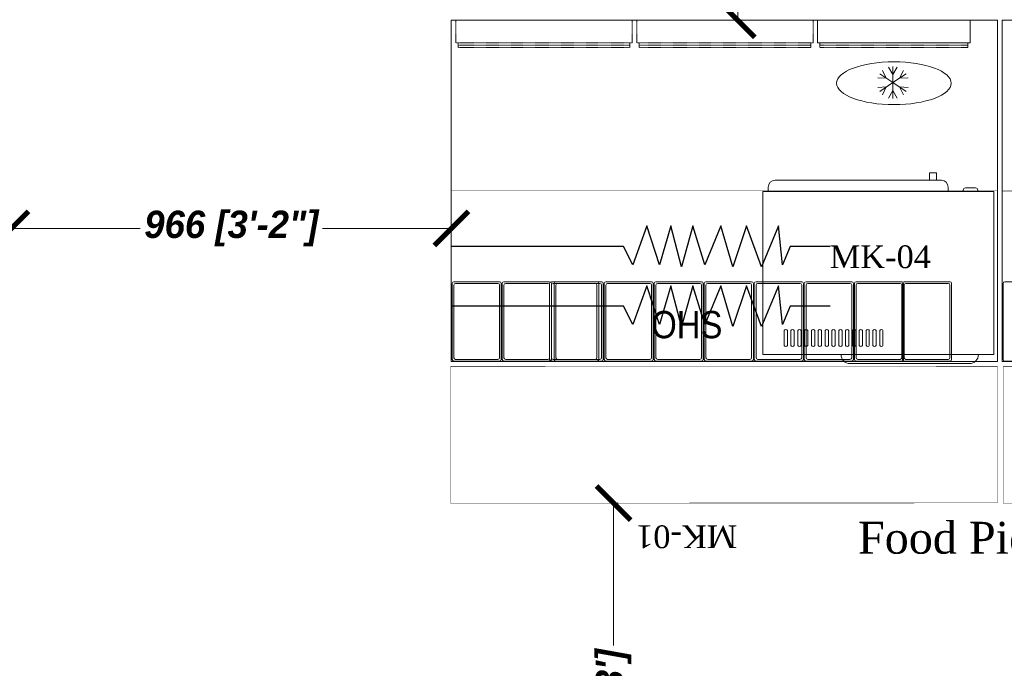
# Model space of a CAD drawing. Header units: millimetres. Extents: x 1277566 to 1493426, y 1039116 to 1145896.
# Tile 35 of 151: x 1311816 to 1313980, y 1135082 to 1136507. Entities that reach past the tile are written whole.
import ezdxf

# ---------------------------------------------------------------- set-up
doc = ezdxf.new("R2010")
doc.units = ezdxf.units.MM
doc.header["$PDMODE"] = 67
doc.linetypes.add('DASHED2', pattern=[0.375, 0.25, -0.125])
for name, color, linetype, lineweight in [('A - TEXT', 7, 'Continuous', 13), ('CKD Dimensions', 3, 'Continuous', 0), ('L1', 171, 'Continuous', 13), ('L6', 252, 'Continuous', 13), ('L7', 252, 'Continuous', 0)]:
    doc.layers.add(name, color=color, linetype=linetype, lineweight=lineweight)
doc.layers.add('Equipment', color=7, linetype='Continuous', lineweight=9, true_color=0xcc6600)
doc.layers.add('Equipment Name', color=8, linetype='Continuous')
doc.layers.add('MAIN KITCHEN', color=7, linetype='Continuous')
doc.styles.add('CKD_Dimension Text', font='BOOKOS.TTF')
doc.styles.add('STYLE1', font='GOTHIC.TTF', dxfattribs={"width": 0.9})
doc.styles.add('style12', font='BOOKOSI.TTF')
doc.styles.add('text', font='GOTHICBI.TTF')
doc.dimstyles.new('CKD 6', dxfattribs={"dimtxt": 90, "dimasz": 75, "dimexe": 0, "dimexo": 6, "dimgap": 7.5, "dimtad": 0, "dimdec": 0, "dimzin": 1, "dimdsep": 46, "dimtxsty": 'text', "dimblk": 'ARCHTICK', "dimcen": 54, "dimdle": 0.0015, "dimclrd": 256, "dimclre": 256, "dimclrt": 256, "dimazin": 0, "dimtfac": 1, "dimtdec": 0, "dimtix": 1, "dimtmove": 0, "dimatfit": 3, "dimfxl": 1, "dimlwd": -1, "dimlwe": -1, "dimarcsym": 0})

# ---------------------------------------------------------------- blocks, each defined once
blk = doc.blocks.new('A$C08566EE6')
at = {"layer": 'Equipment'}
for p, q in [((126.2, 404), (126.2, 419)), ((141.5, 419), (126.2, 419)), ((141.5, 419), (141.5, 404)), ((481.1, 403), (115.6, 403)), ((126.2, 403), (126.2, 404)), ((141.5, 403), (141.5, 404)), ((0, 378), (10, 378)), ((0, 378), (0, 20)), ((10, 378), (498, 378)), ((35.7, 378), (35.7, 381)), ((40.7, 386), (62.5, 386)), ((67.5, 378), (67.5, 381)), ((100.6, 379), (100.6, 388)), ((100.6, 379), (496.1, 379)), ((127.3, 378), (127.3, 379)), ((469.4, 378), (469.4, 379)), ((496.1, 379), (496.1, 388)), ((498, 378), (508, 378)), ((508, 20), (508, 378)), ((243.9, 39.8), (243.9, 72.5)), ((251.1, 72.5), (251.1, 39.8)), ((258.9, 39.8), (258.9, 72.5)), ((266.1, 72.5), (266.1, 39.8)), ((273.9, 39.8), (273.9, 72.5)), ((281.1, 72.5), (281.1, 39.8)), ((288.9, 39.8), (288.9, 72.5)), ((296.1, 72.5), (296.1, 39.8)), ((303.9, 39.8), (303.9, 72.5)), ((311.1, 72.5), (311.1, 39.8)), ((318.9, 39.8), (318.9, 72.5)), ((326.1, 72.5), (326.1, 39.8)), ((333.9, 39.8), (333.9, 72.5)), ((341.1, 72.5), (341.1, 39.8)), ((348.9, 39.8), (348.9, 72.5)), ((356.1, 72.5), (356.1, 39.8)), ((363.9, 39.8), (363.9, 72.5)), ((371.1, 72.5), (371.1, 39.8)), ((378.9, 39.8), (378.9, 72.5)), ((386.1, 72.5), (386.1, 39.8)), ((393.9, 39.8), (393.9, 72.5)), ((401.1, 72.5), (401.1, 39.8)), ((408.9, 39.8), (408.9, 72.5)), ((416.1, 72.5), (416.1, 39.8)), ((423.9, 39.8), (423.9, 72.5)), ((431.1, 72.5), (431.1, 39.8)), ((438.9, 39.8), (438.9, 72.5)), ((446.1, 72.5), (446.1, 39.8)), ((453.9, 39.8), (453.9, 72.5)), ((461.1, 72.5), (461.1, 39.8)), ((10, 20), (0, 20)), ((498, 20), (10, 20)), ((508, 20), (498, 20)), ((54, 0), (316.1, 0))]:
    blk.add_line(p, q, dxfattribs=at)
for centre, radius, start, end in [((115.6, 388), 15, 90, 180), ((481.1, 388), 15, 0, 90), ((40.7, 381), 5, 90, 180), ((62.5, 381), 5, 0, 90), ((247.5, 71.2), 3.83, 19.6898, 160.3102), ((262.5, 71.2), 3.83, 19.6898, 160.3102), ((277.5, 71.2), 3.83, 19.6898, 160.3102), ((292.5, 71.2), 3.83, 19.6898, 160.3102), ((307.5, 71.2), 3.83, 19.6898, 160.3102), ((322.5, 71.2), 3.83, 19.6898, 160.3102), ((337.5, 71.2), 3.83, 19.6898, 160.3102), ((352.5, 71.2), 3.83, 19.6898, 160.3102), ((367.5, 71.2), 3.83, 19.6898, 160.3102), ((382.5, 71.2), 3.83, 19.6898, 160.3102), ((397.5, 71.2), 3.83, 19.6898, 160.3102), ((412.5, 71.2), 3.83, 19.6898, 160.3102), ((427.5, 71.2), 3.83, 19.6898, 160.3102), ((442.5, 71.2), 3.83, 19.6898, 160.3102), ((457.5, 71.2), 3.83, 19.6898, 160.3102), ((247.5, 41), 3.8, 198.7415, 341.2585), ((262.5, 41), 3.8, 198.7415, 341.2585), ((277.5, 41), 3.8, 198.7415, 341.2585), ((292.5, 41), 3.8, 198.7415, 341.2585), ((307.5, 41), 3.8, 198.7415, 341.2585), ((322.5, 41), 3.8, 198.7415, 341.2585), ((337.5, 41), 3.8, 198.7415, 341.2585), ((352.5, 41), 3.8, 198.7415, 341.2585), ((367.5, 41), 3.8, 198.7415, 341.2585), ((382.5, 41), 3.8, 198.7415, 341.2585), ((397.5, 41), 3.8, 198.7415, 341.2585), ((412.5, 41), 3.8, 198.7415, 341.2585), ((427.5, 41), 3.8, 198.7415, 341.2585), ((442.5, 41), 3.8, 198.7415, 341.2585), ((457.5, 41), 3.8, 198.7415, 341.2585), ((54, 20), 20, 180, 270), ((316.1, 20), 20, 270, 0)]:
    blk.add_arc(centre, radius, start, end, dxfattribs=at)
blk = doc.blocks.new('_ARCHTICK')
at = {"color": 0, "linetype": 'ByBlock', "const_width": 0.15}
blk.add_lwpolyline([(-0.5, -0.5), (0.5, 0.5)], dxfattribs=at)
blk = doc.blocks.new('*D101')
at = {"layer": 'CKD Dimensions', "transparency": 16777216}
for p, q in [((1313376.7, 1137424.7), (1313393.8, 1137424.7)), ((1313376.7, 1136505.6), (1313393.8, 1136505.6))]:
    blk.add_line(p, q, dxfattribs=at)
at = {"layer": 'CKD Dimensions', "color": 30, "transparency": 16777216}
for p, q in [((1313393.8, 1137424.7), (1313393.8, 1137109.7)), ((1313393.8, 1136505.6), (1313393.8, 1136820.7))]:
    blk.add_line(p, q, dxfattribs=at)
at = {"layer": 'Defpoints', "color": 0, "transparency": 16777216}
for p in [(1313370.7, 1137424.7, -711.9), (1313393.8, 1137424.7), (1313370.7, 1136505.6)]:
    blk.add_point(p, dxfattribs=at)
at = {"layer": 'CKD Dimensions', "color": 30, "transparency": 16777216, "xscale": 75, "yscale": 75, "zscale": 75}
for p, rotation in [((1313393.8, 1137424.7), 90), ((1313393.8, 1136505.6), 270)]:
    blk.add_blockref('_ARCHTICK', p, dxfattribs=dict(at, rotation=rotation))
at = {"layer": 'CKD Dimensions', "transparency": 16777216, "insert": (1313393.8, 1136965.2), "char_height": 60, "attachment_point": 5, "rotation": 90, "style": 'text'}
blk.add_mtext("919 [3']", dxfattribs=at)
blk = doc.blocks.new('*D102')
at = {"layer": 'CKD Dimensions', "transparency": 16777216}
for p, q in [((1311798, 1136071.2), (1311798, 1136048.1)), ((1312764.5, 1136071.2), (1312764.5, 1136048.1))]:
    blk.add_line(p, q, dxfattribs=at)
at = {"layer": 'CKD Dimensions', "color": 30, "transparency": 16777216}
for p, q in [((1311798, 1136048.1), (1312080.7, 1136048.1)), ((1312764.5, 1136048.1), (1312481.7, 1136048.1))]:
    blk.add_line(p, q, dxfattribs=at)
at = {"layer": 'Defpoints', "color": 0, "transparency": 16777216}
for p in [(1311798, 1136077.2), (1312764.5, 1136077.2), (1312764.5, 1136048.1)]:
    blk.add_point(p, dxfattribs=at)
at = {"layer": 'CKD Dimensions', "color": 30, "transparency": 16777216, "xscale": 75, "yscale": 75, "zscale": 75, "rotation": 180}
blk.add_blockref('_ARCHTICK', (1311798, 1136048.1), dxfattribs=at)
at = {"layer": 'CKD Dimensions', "color": 30, "transparency": 16777216, "xscale": 75, "yscale": 75, "zscale": 75}
blk.add_blockref('_ARCHTICK', (1312764.5, 1136048.1), dxfattribs=at)
at = {"layer": 'CKD Dimensions', "transparency": 16777216, "insert": (1312281.2, 1136048.1), "char_height": 60, "attachment_point": 5, "style": 'text'}
blk.add_mtext('966 [3\'-2"]', dxfattribs=at)
blk = doc.blocks.new('*D104')
at = {"layer": 'CKD Dimensions', "transparency": 16777216}
for p, q in [((1313130.9, 1135444.6), (1313121, 1135444.6)), ((1313131.4, 1134530.1), (1313121, 1134530.1))]:
    blk.add_line(p, q, dxfattribs=at)
at = {"layer": 'CKD Dimensions', "color": 30, "transparency": 16777216}
for p, q in [((1313121, 1135444.6), (1313121, 1135131.9)), ((1313121, 1134530.1), (1313121, 1134842.8))]:
    blk.add_line(p, q, dxfattribs=at)
at = {"layer": 'Defpoints', "color": 0, "transparency": 16777216}
for p in [(1313121, 1135444.6), (1313136.9, 1135444.6), (1313137.4, 1134530.1)]:
    blk.add_point(p, dxfattribs=at)
at = {"layer": 'CKD Dimensions', "color": 30, "transparency": 16777216, "xscale": 75, "yscale": 75, "zscale": 75}
for p, rotation in [((1313121, 1135444.6), 90), ((1313121, 1134530.1), 270)]:
    blk.add_blockref('_ARCHTICK', p, dxfattribs=dict(at, rotation=rotation))
at = {"layer": 'CKD Dimensions', "transparency": 16777216, "insert": (1313121, 1134987.4), "char_height": 60, "attachment_point": 5, "rotation": 90, "style": 'text'}
blk.add_mtext("915 [3']", dxfattribs=at)

msp = doc.modelspace()

# ---------------------------------------------------------------- linework, layer by layer
at = {"layer": 'Equipment', "elevation": 13372.1327}
for points in [[(1312766.3497, 1135760.312), (1312766.3497, 1135927.19, -0.414213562), (1312770.1597, 1135931), (1312870.4897, 1135931, -0.414213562), (1312874.2997, 1135927.19), (1312874.2997, 1135760.312, -0.414213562), (1312870.4897, 1135756.502), (1312770.1597, 1135756.502, -0.414213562)], [(1312766.3497, 1135760.312), (1312766.3497, 1135927.19, -0.414213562), (1312770.1597, 1135931), (1312870.4897, 1135931, -0.414213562), (1312874.2997, 1135927.19), (1312874.2997, 1135760.312, -0.414213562), (1312870.4897, 1135756.502), (1312770.1597, 1135756.502, -0.414213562)], [(1312770.1597, 1135764.122), (1312770.1597, 1135923.38, -0.414213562), (1312773.9697, 1135927.19), (1312866.6797, 1135927.19, -0.414213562), (1312870.4897, 1135923.38), (1312870.4897, 1135764.122, -0.414213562), (1312866.6797, 1135760.312), (1312773.9697, 1135760.312, -0.414213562)], [(1312770.1597, 1135764.122), (1312770.1597, 1135923.38, -0.414213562), (1312773.9697, 1135927.19), (1312866.6797, 1135927.19, -0.414213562), (1312870.4897, 1135923.38), (1312870.4897, 1135764.122, -0.414213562), (1312866.6797, 1135760.312), (1312773.9697, 1135760.312, -0.414213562)], [(1312876.2997, 1135760.312), (1312876.2997, 1135927.19, -0.414213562), (1312880.1097, 1135931), (1312980.4397, 1135931, -0.414213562), (1312984.2497, 1135927.19), (1312984.2497, 1135760.312, -0.414213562), (1312980.4397, 1135756.502), (1312880.1097, 1135756.502, -0.414213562)], [(1312876.2997, 1135760.312), (1312876.2997, 1135927.19, -0.414213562), (1312880.1097, 1135931), (1312980.4397, 1135931, -0.414213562), (1312984.2497, 1135927.19), (1312984.2497, 1135760.312, -0.414213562), (1312980.4397, 1135756.502), (1312880.1097, 1135756.502, -0.414213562)], [(1312880.1097, 1135764.122), (1312880.1097, 1135923.38, -0.414213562), (1312883.9197, 1135927.19), (1312976.6297, 1135927.19, -0.414213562), (1312980.4397, 1135923.38), (1312980.4397, 1135764.122, -0.414213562), (1312976.6297, 1135760.312), (1312883.9197, 1135760.312, -0.414213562)], [(1312880.1097, 1135764.122), (1312880.1097, 1135923.38, -0.414213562), (1312883.9197, 1135927.19), (1312976.6297, 1135927.19, -0.414213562), (1312980.4397, 1135923.38), (1312980.4397, 1135764.122, -0.414213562), (1312976.6297, 1135760.312), (1312883.9197, 1135760.312, -0.414213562)], [(1312980.4397, 1135760.312), (1312980.4397, 1135927.19, -0.414213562), (1312984.2497, 1135931), (1313084.5797, 1135931, -0.414213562), (1313088.3897, 1135927.19), (1313088.3897, 1135760.312, -0.414213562), (1313084.5797, 1135756.502), (1312984.2497, 1135756.502, -0.414213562)], [(1312980.4397, 1135760.312), (1312980.4397, 1135927.19, -0.414213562), (1312984.2497, 1135931), (1313084.5797, 1135931, -0.414213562), (1313088.3897, 1135927.19), (1313088.3897, 1135760.312, -0.414213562), (1313084.5797, 1135756.502), (1312984.2497, 1135756.502, -0.414213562)], [(1312984.2497, 1135764.122), (1312984.2497, 1135923.38, -0.414213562), (1312988.0597, 1135927.19), (1313080.7697, 1135927.19, -0.414213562), (1313084.5797, 1135923.38), (1313084.5797, 1135764.122, -0.414213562), (1313080.7697, 1135760.312), (1312988.0597, 1135760.312, -0.414213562)], [(1312984.2497, 1135764.122), (1312984.2497, 1135923.38, -0.414213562), (1312988.0597, 1135927.19), (1313080.7697, 1135927.19, -0.414213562), (1313084.5797, 1135923.38), (1313084.5797, 1135764.122, -0.414213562), (1313080.7697, 1135760.312), (1312988.0597, 1135760.312, -0.414213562)], [(1313098.3397, 1135760.312), (1313098.3397, 1135927.19, 0.414213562), (1313094.5297, 1135931), (1312994.1997, 1135931, 0.414213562), (1312990.3897, 1135927.19), (1312990.3897, 1135760.312, 0.414213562), (1312994.1997, 1135756.502), (1313094.5297, 1135756.502, 0.414213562)], [(1313098.3397, 1135760.312), (1313098.3397, 1135927.19, 0.414213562), (1313094.5297, 1135931), (1312994.1997, 1135931, 0.414213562), (1312990.3897, 1135927.19), (1312990.3897, 1135760.312, 0.414213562), (1312994.1997, 1135756.502), (1313094.5297, 1135756.502, 0.414213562)], [(1313094.5297, 1135764.122), (1313094.5297, 1135923.38, 0.414213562), (1313090.7197, 1135927.19), (1312998.0097, 1135927.19, 0.414213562), (1312994.1997, 1135923.38), (1312994.1997, 1135764.122, 0.414213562), (1312998.0097, 1135760.312), (1313090.7197, 1135760.312, 0.414213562)], [(1313094.5297, 1135764.122), (1313094.5297, 1135923.38, 0.414213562), (1313090.7197, 1135927.19), (1312998.0097, 1135927.19, 0.414213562), (1312994.1997, 1135923.38), (1312994.1997, 1135764.122, 0.414213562), (1312998.0097, 1135760.312), (1313090.7197, 1135760.312, 0.414213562)], [(1313208.2897, 1135760.312), (1313208.2897, 1135927.19, 0.414213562), (1313204.4797, 1135931), (1313104.1497, 1135931, 0.414213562), (1313100.3397, 1135927.19), (1313100.3397, 1135760.312, 0.414213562), (1313104.1497, 1135756.502), (1313204.4797, 1135756.502, 0.414213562)], [(1313208.2897, 1135760.312), (1313208.2897, 1135927.19, 0.414213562), (1313204.4797, 1135931), (1313104.1497, 1135931, 0.414213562), (1313100.3397, 1135927.19), (1313100.3397, 1135760.312, 0.414213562), (1313104.1497, 1135756.502), (1313204.4797, 1135756.502, 0.414213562)], [(1313204.4797, 1135764.122), (1313204.4797, 1135923.38, 0.414213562), (1313200.6697, 1135927.19), (1313107.9597, 1135927.19, 0.414213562), (1313104.1497, 1135923.38), (1313104.1497, 1135764.122, 0.414213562), (1313107.9597, 1135760.312), (1313200.6697, 1135760.312, 0.414213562)], [(1313204.4797, 1135764.122), (1313204.4797, 1135923.38, 0.414213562), (1313200.6697, 1135927.19), (1313107.9597, 1135927.19, 0.414213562), (1313104.1497, 1135923.38), (1313104.1497, 1135764.122, 0.414213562), (1313107.9597, 1135760.312), (1313200.6697, 1135760.312, 0.414213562)], [(1313318.2397, 1135760.312), (1313318.2397, 1135927.19, 0.414213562), (1313314.4297, 1135931), (1313214.0997, 1135931, 0.414213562), (1313210.2897, 1135927.19), (1313210.2897, 1135760.312, 0.414213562), (1313214.0997, 1135756.502), (1313314.4297, 1135756.502, 0.414213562)], [(1313318.2397, 1135760.312), (1313318.2397, 1135927.19, 0.414213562), (1313314.4297, 1135931), (1313214.0997, 1135931, 0.414213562), (1313210.2897, 1135927.19), (1313210.2897, 1135760.312, 0.414213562), (1313214.0997, 1135756.502), (1313314.4297, 1135756.502, 0.414213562)], [(1313314.4297, 1135764.122), (1313314.4297, 1135923.38, 0.414213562), (1313310.6197, 1135927.19), (1313217.9097, 1135927.19, 0.414213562), (1313214.0997, 1135923.38), (1313214.0997, 1135764.122, 0.414213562), (1313217.9097, 1135760.312), (1313310.6197, 1135760.312, 0.414213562)], [(1313314.4297, 1135764.122), (1313314.4297, 1135923.38, 0.414213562), (1313310.6197, 1135927.19), (1313217.9097, 1135927.19, 0.414213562), (1313214.0997, 1135923.38), (1313214.0997, 1135764.122, 0.414213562), (1313217.9097, 1135760.312), (1313310.6197, 1135760.312, 0.414213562)], [(1313428.1897, 1135760.312), (1313428.1897, 1135927.19, 0.414213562), (1313424.3797, 1135931), (1313324.0497, 1135931, 0.414213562), (1313320.2397, 1135927.19), (1313320.2397, 1135760.312, 0.414213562), (1313324.0497, 1135756.502), (1313424.3797, 1135756.502, 0.414213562)], [(1313428.1897, 1135760.312), (1313428.1897, 1135927.19, 0.414213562), (1313424.3797, 1135931), (1313324.0497, 1135931, 0.414213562), (1313320.2397, 1135927.19), (1313320.2397, 1135760.312, 0.414213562), (1313324.0497, 1135756.502), (1313424.3797, 1135756.502, 0.414213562)], [(1313424.3797, 1135764.122), (1313424.3797, 1135923.38, 0.414213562), (1313420.5697, 1135927.19), (1313327.8597, 1135927.19, 0.414213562), (1313324.0497, 1135923.38), (1313324.0497, 1135764.122, 0.414213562), (1313327.8597, 1135760.312), (1313420.5697, 1135760.312, 0.414213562)], [(1313424.3797, 1135764.122), (1313424.3797, 1135923.38, 0.414213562), (1313420.5697, 1135927.19), (1313327.8597, 1135927.19, 0.414213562), (1313324.0497, 1135923.38), (1313324.0497, 1135764.122, 0.414213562), (1313327.8597, 1135760.312), (1313420.5697, 1135760.312, 0.414213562)], [(1313430.1897, 1135760.312), (1313430.1897, 1135927.19, -0.414213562), (1313433.9997, 1135931), (1313534.3297, 1135931, -0.414213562), (1313538.1397, 1135927.19), (1313538.1397, 1135760.312, -0.414213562), (1313534.3297, 1135756.502), (1313433.9997, 1135756.502, -0.414213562)], [(1313430.1897, 1135760.312), (1313430.1897, 1135927.19, -0.414213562), (1313433.9997, 1135931), (1313534.3297, 1135931, -0.414213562), (1313538.1397, 1135927.19), (1313538.1397, 1135760.312, -0.414213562), (1313534.3297, 1135756.502), (1313433.9997, 1135756.502, -0.414213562)], [(1313433.9997, 1135764.122), (1313433.9997, 1135923.38, -0.414213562), (1313437.8097, 1135927.19), (1313530.5197, 1135927.19, -0.414213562), (1313534.3297, 1135923.38), (1313534.3297, 1135764.122, -0.414213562), (1313530.5197, 1135760.312), (1313437.8097, 1135760.312, -0.414213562)], [(1313433.9997, 1135764.122), (1313433.9997, 1135923.38, -0.414213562), (1313437.8097, 1135927.19), (1313530.5197, 1135927.19, -0.414213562), (1313534.3297, 1135923.38), (1313534.3297, 1135764.122, -0.414213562), (1313530.5197, 1135760.312), (1313437.8097, 1135760.312, -0.414213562)], [(1313540.1397, 1135760.312), (1313540.1397, 1135927.19, -0.414213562), (1313543.9497, 1135931), (1313644.2797, 1135931, -0.414213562), (1313648.0897, 1135927.19), (1313648.0897, 1135760.312, -0.414213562), (1313644.2797, 1135756.502), (1313543.9497, 1135756.502, -0.414213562)], [(1313540.1397, 1135760.312), (1313540.1397, 1135927.19, -0.414213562), (1313543.9497, 1135931), (1313644.2797, 1135931, -0.414213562), (1313648.0897, 1135927.19), (1313648.0897, 1135760.312, -0.414213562), (1313644.2797, 1135756.502), (1313543.9497, 1135756.502, -0.414213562)], [(1313543.9497, 1135764.122), (1313543.9497, 1135923.38, -0.414213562), (1313547.7597, 1135927.19), (1313640.4697, 1135927.19, -0.414213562), (1313644.2797, 1135923.38), (1313644.2797, 1135764.122, -0.414213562), (1313640.4697, 1135760.312), (1313547.7597, 1135760.312, -0.414213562)], [(1313543.9497, 1135764.122), (1313543.9497, 1135923.38, -0.414213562), (1313547.7597, 1135927.19), (1313640.4697, 1135927.19, -0.414213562), (1313644.2797, 1135923.38), (1313644.2797, 1135764.122, -0.414213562), (1313640.4697, 1135760.312), (1313547.7597, 1135760.312, -0.414213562)], [(1313650.0897, 1135760.312), (1313650.0897, 1135927.19, -0.414213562), (1313653.8997, 1135931), (1313754.2297, 1135931, -0.414213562), (1313758.0397, 1135927.19), (1313758.0397, 1135760.312, -0.414213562), (1313754.2297, 1135756.502), (1313653.8997, 1135756.502, -0.414213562)], [(1313650.0897, 1135760.312), (1313650.0897, 1135927.19, -0.414213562), (1313653.8997, 1135931), (1313754.2297, 1135931, -0.414213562), (1313758.0397, 1135927.19), (1313758.0397, 1135760.312, -0.414213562), (1313754.2297, 1135756.502), (1313653.8997, 1135756.502, -0.414213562)], [(1313653.8997, 1135764.122), (1313653.8997, 1135923.38, -0.414213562), (1313657.7097, 1135927.19), (1313750.4197, 1135927.19, -0.414213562), (1313754.2297, 1135923.38), (1313754.2297, 1135764.122, -0.414213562), (1313750.4197, 1135760.312), (1313657.7097, 1135760.312, -0.414213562)], [(1313653.8997, 1135764.122), (1313653.8997, 1135923.38, -0.414213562), (1313657.7097, 1135927.19), (1313750.4197, 1135927.19, -0.414213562), (1313754.2297, 1135923.38), (1313754.2297, 1135764.122, -0.414213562), (1313750.4197, 1135760.312), (1313657.7097, 1135760.312, -0.414213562)], [(1313755.8997, 1135760.312), (1313755.8997, 1135927.19, -0.414213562), (1313759.7097, 1135931), (1313860.0397, 1135931, -0.414213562), (1313863.8497, 1135927.19), (1313863.8497, 1135760.312, -0.414213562), (1313860.0397, 1135756.502), (1313759.7097, 1135756.502, -0.414213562)], [(1313755.8997, 1135760.312), (1313755.8997, 1135927.19, -0.414213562), (1313759.7097, 1135931), (1313860.0397, 1135931, -0.414213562), (1313863.8497, 1135927.19), (1313863.8497, 1135760.312, -0.414213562), (1313860.0397, 1135756.502), (1313759.7097, 1135756.502, -0.414213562)], [(1313759.7097, 1135764.122), (1313759.7097, 1135923.38, -0.414213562), (1313763.5197, 1135927.19), (1313856.2297, 1135927.19, -0.414213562), (1313860.0397, 1135923.38), (1313860.0397, 1135764.122, -0.414213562), (1313856.2297, 1135760.312), (1313763.5197, 1135760.312, -0.414213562)], [(1313759.7097, 1135764.122), (1313759.7097, 1135923.38, -0.414213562), (1313763.5197, 1135927.19), (1313856.2297, 1135927.19, -0.414213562), (1313860.0397, 1135923.38), (1313860.0397, 1135764.122, -0.414213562), (1313856.2297, 1135760.312), (1313763.5197, 1135760.312, -0.414213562)], [(1313976.7766, 1135760.1513), (1313976.7766, 1135927.0293, -0.414213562), (1313980.5866, 1135930.8393), (1314080.9166, 1135930.8393, -0.414213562), (1314084.7266, 1135927.0293), (1314084.7266, 1135760.1513, -0.414213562), (1314080.9166, 1135756.3413), (1313980.5866, 1135756.3413, -0.414213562)], [(1313976.7766, 1135760.1513), (1313976.7766, 1135927.0293, -0.414213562), (1313980.5866, 1135930.8393), (1314080.9166, 1135930.8393, -0.414213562), (1314084.7266, 1135927.0293), (1314084.7266, 1135760.1513, -0.414213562), (1314080.9166, 1135756.3413), (1313980.5866, 1135756.3413, -0.414213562)]]:
    msp.add_lwpolyline(points, format="xyb", close=True, dxfattribs=at)
at = {"layer": 'L6', "const_width": 1}
for points in [[(1312764.4532, 1136130.6381), (1313964.4532, 1136130.6381)], [(1313974.8801, 1136130.4774), (1315174.8801, 1136130.4774)], [(1312762.6714, 1135744.4339), (1313964.7687, 1135745.0847), (1313964.7687, 1135445.0847), (1312762.6714, 1135444.4339), (1312762.6714, 1135744.4339)], [(1313976.9436, 1135744.4339), (1315179.0409, 1135745.0847), (1315179.0409, 1135445.0847), (1313976.9436, 1135444.4339), (1313976.9436, 1135744.4339)]]:
    msp.add_lwpolyline(points, dxfattribs=at)
at = {"layer": 'L7', "linetype": 'DASHED2', "ltscale": 0.05}
for p, q in [((1312779.4532, 1136445.6381), (1313156.9532, 1136445.6381)), ((1313176.9532, 1136445.6381), (1313554.4532, 1136445.6381))]:
    msp.add_line(p, q, dxfattribs=at)
at = {"layer": 'L7', "ltscale": 4}
for points in [[(1313964.4532, 1135755.6381), (1312764.4532, 1135755.6381), (1312764.4532, 1136505.6381), (1313964.4532, 1136505.6381)], [(1315174.8801, 1135755.4774), (1313974.8801, 1135755.4774), (1313974.8801, 1136505.4774), (1315174.8801, 1136505.4774)]]:
    msp.add_lwpolyline(points, close=True, dxfattribs=at)
at = {"layer": 'L7', "linetype": 'DASHED2', "ltscale": 0.05}
for points in [[(1312774.4532, 1136455.6381), (1312774.4532, 1136505.6381)], [(1312774.4532, 1136505.6381), (1313161.9532, 1136505.6381)], [(1313161.9532, 1136455.6381), (1313161.9532, 1136505.6381)], [(1313161.9532, 1136455.6381), (1313161.9532, 1136505.6381)], [(1313171.9532, 1136455.6381), (1313171.9532, 1136505.6381)], [(1313171.9532, 1136505.6381), (1313569.4532, 1136505.6381)], [(1313559.4532, 1136455.6381), (1313559.4532, 1136505.6381)], [(1313559.4532, 1136455.6381), (1313559.4532, 1136505.6381)], [(1312774.4532, 1136455.6381), (1313161.9532, 1136455.6381)], [(1312779.4532, 1136450.6381), (1313156.9532, 1136450.6381)], [(1313171.9532, 1136455.6381), (1313559.4532, 1136455.6381)], [(1313176.9532, 1136450.6381), (1313554.4532, 1136450.6381)]]:
    msp.add_lwpolyline(points, dxfattribs=at)
at = {"layer": 'L7', "color": 1, "ltscale": 4}
for points in [[(1313569.4532, 1136455.6381), (1313569.4532, 1136505.6381)], [(1313569.4532, 1136505.6381), (1313904.4532, 1136505.6381)], [(1313904.4532, 1136455.6381), (1313904.4532, 1136505.6381)], [(1313569.4532, 1136455.6381), (1313904.4532, 1136455.6381)], [(1313899.4532, 1136445.6381), (1313899.4532, 1136455.6381)], [(1313720.3402, 1136378.2668), (1313711.7893, 1136395.278)], [(1313734.9532, 1136386.1381), (1313725.4532, 1136402.6381)], [(1313734.9532, 1136403.6381), (1313734.9532, 1136368.6381)], [(1313734.9532, 1136386.1381), (1313744.4532, 1136402.6381)], [(1313749.5662, 1136378.2668), (1313758.1171, 1136395.278)], [(1313720.3402, 1136378.2668), (1313701.3353, 1136379.4125)], [(1313705.7272, 1136387.8954), (1313734.9532, 1136368.6381)], [(1313764.1791, 1136387.8954), (1313734.9532, 1136368.6381)], [(1313749.5662, 1136378.2668), (1313768.5711, 1136379.4125)], [(1313720.3402, 1136359.0095), (1313701.3353, 1136357.8638)], [(1313705.7272, 1136349.3808), (1313734.9532, 1136368.6381)], [(1313720.3402, 1136359.0095), (1313711.7893, 1136341.9983)], [(1313734.9532, 1136351.1381), (1313725.4532, 1136334.6381)], [(1313734.9532, 1136333.6381), (1313734.9532, 1136368.6381)], [(1313764.1791, 1136349.3808), (1313734.9532, 1136368.6381)], [(1313734.9532, 1136351.1381), (1313744.4532, 1136334.6381)], [(1313749.5662, 1136359.0095), (1313768.5711, 1136357.8638)], [(1313749.5662, 1136359.0095), (1313758.1171, 1136341.9983)]]:
    msp.add_lwpolyline(points, dxfattribs=at)
at = {"layer": 'L7', "ltscale": 4}
for points in [[(1312779.4532, 1136445.6381), (1312779.4532, 1136455.6381)], [(1313156.9532, 1136445.6381), (1313156.9532, 1136455.6381)], [(1313176.9532, 1136445.6381), (1313176.9532, 1136455.6381)], [(1313554.4532, 1136445.6381), (1313554.4532, 1136455.6381)]]:
    msp.add_lwpolyline(points, dxfattribs=at)
at = {"layer": 'L7', "color": 1, "linetype": 'DASHED2', "ltscale": 0.05}
for points in [[(1313574.4532, 1136445.6381), (1313574.4532, 1136455.6381)], [(1313574.4532, 1136450.6381), (1313899.4532, 1136450.6381)], [(1313574.4532, 1136445.6381), (1313899.4532, 1136445.6381)]]:
    msp.add_lwpolyline(points, dxfattribs=at)
at = {"layer": 'L7', "color": 1, "ltscale": 4}
msp.add_ellipse((1313736.9532, 1136367.1381), major_axis=(126, 0), ratio=0.373015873, dxfattribs=at)
at = {"layer": 'MAIN KITCHEN', "color": 3, "linetype": 'Continuous'}
for points in [[(1313596.9672, 1136008.7709), (1313509.0186, 1136008.7709), (1313492.4809, 1135968.3717), (1313483.7024, 1136053.5519), (1313446.0188, 1135963.99), (1313413.3172, 1136053.5519), (1313382.7447, 1135963.99), (1313356.4084, 1136053.5519), (1313321.2928, 1135968.3717), (1313294.9564, 1136053.5519), (1313270.2875, 1135963.99), (1313246.6722, 1136053.5519), (1313222.0034, 1135968.3717), (1313193.9988, 1136053.5519), (1313163.2732, 1135968.3717), (1313142.6627, 1136008.7709), (1312764.6559, 1136008.7709)], [(1313596.9672, 1135877.5007), (1313509.0186, 1135877.5007), (1313492.4809, 1135837.1015), (1313483.7024, 1135922.2817), (1313446.0188, 1135832.7198), (1313413.3172, 1135922.2817), (1313382.7447, 1135832.7198), (1313356.4084, 1135922.2817), (1313321.2928, 1135837.1015), (1313294.9564, 1135922.2817), (1313270.2875, 1135832.7198), (1313246.6722, 1135922.2817), (1313222.0034, 1135837.1015), (1313193.9988, 1135922.2817), (1313163.2732, 1135837.1015), (1313142.6627, 1135877.5007), (1312764.6559, 1135877.5007)]]:
    msp.add_lwpolyline(points, dxfattribs=at)

# ---------------------------------------------------------------- block references
at = {"layer": 'Equipment', "xscale": -1}
msp.add_blockref('A$C08566EE6', (1313956.896, 1135751.1816, 4454.192), dxfattribs=at)

# ---------------------------------------------------------------- texts
at = {"layer": 'A - TEXT', "insert": (1313281.9091, 1135805.9765), "char_height": 60, "width": 704.58912, "attachment_point": 8, "style": 'STYLE1'}
msp.add_mtext('OHS', dxfattribs=at)
at = {"layer": 'Equipment Name', "insert": (1313596.0508, 1136010.8673), "char_height": 50, "width": 781.752435, "attachment_point": 1, "style": 'CKD_Dimension Text'}
msp.add_mtext('MK-04', dxfattribs=at)
at = {"layer": 'Equipment Name', "insert": (1313392.9001, 1135345.6568), "char_height": 50, "width": 781.752435, "attachment_point": 1, "rotation": 180, "style": 'CKD_Dimension Text'}
msp.add_mtext('MK-01', dxfattribs=at)
at = {"layer": 'L1', "style": 'style12'}
msp.add_text('Food Pick Up', height=70, dxfattribs=at).set_placement((1313658.0056, 1135333.5084, -4718.1449))

# ---------------------------------------------------------------- dimensions: what is measured, and where the dimension line sits
at = {"layer": 'CKD Dimensions'}
for base, p1, p2, picture, middle in [((1313393.8482, 1137424.7085), (1313370.7032, 1136505.6381), (1313370.7032, 1137424.7085, -711.8561), '*D101', (1313393.8482, 1136965.1733)), ((1313121.0318, 1135444.6365), (1313137.4072, 1134530.0703), (1313136.912, 1135444.6365), '*D104', (1313121.0318, 1134987.3534))]:
    dim = msp.add_linear_dim(base=base, p1=p1, p2=p2, angle=90, dimstyle='CKD 6', override={"dimtxt": 60, "dimtxsty": 'text', "dimclrd": 30, "dimtix": 0, "dimatfit": 2}, dxfattribs=at)
    dim.commit()
    dim.dimension.update_dxf_attribs({"geometry": picture, "text_midpoint": middle})
dim = msp.add_linear_dim(base=(1312764.4532, 1136048.0513), p1=(1311797.955, 1136077.1913), p2=(1312764.4532, 1136077.1913), dimstyle='CKD 6', override={"dimtxt": 60, "dimtxsty": 'text', "dimclrd": 30, "dimtix": 0, "dimatfit": 2}, dxfattribs=at)
dim.commit()
dim.dimension.update_dxf_attribs({"geometry": '*D102', "text_midpoint": (1312281.2041, 1136048.0513)})

doc.saveas('drawing.dxf')
